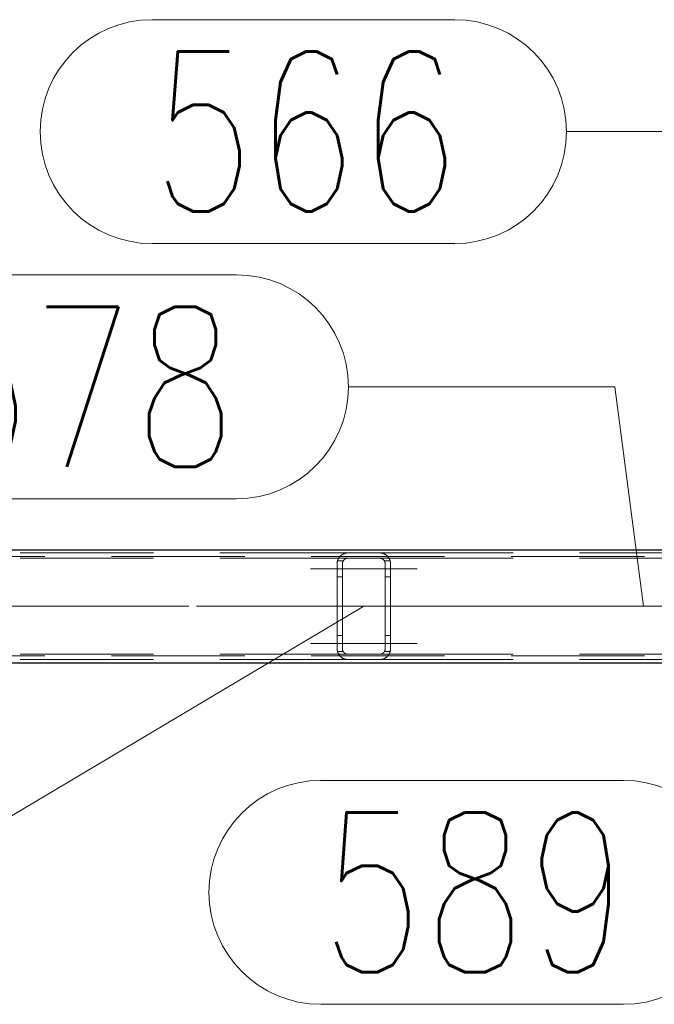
# Model space of a CAD drawing. Header units: millimetres. Extents: x -845 to -83, y 8759 to 9255.
# Tile 10 of 197: x -608 to -596, y 8808 to 8826. Entities that reach past the tile are written whole.
import ezdxf

# ---------------------------------------------------------------- set-up
doc = ezdxf.new("R2010")
doc.units = ezdxf.units.MM
doc.header["$LTSCALE"] = 10
doc.linetypes.add('HIDDEN', pattern=[0.375, 0.25, -0.125])
doc.linetypes.add('MITTE', pattern=[2, 1.25, -0.25, 0.25, -0.25])
for name, color, linetype, lineweight in [('PS_Hidden', 2, 'HIDDEN', 9), ('PS_Mid', 5, 'MITTE', 15), ('PS_Pos', 1, 'Continuous', 15), ('PS_Shape', 161, 'Continuous', 30), ('PS_SOLID', 7, 'Continuous', 30)]:
    doc.layers.add(name, color=color, linetype=linetype, lineweight=lineweight)
doc.styles.add('simplex', font='simplex.shx', dxfattribs={"width": 0.75})

# ---------------------------------------------------------------- blocks, each defined once
blk = doc.blocks.new('*X313')
at = {"layer": 'PS_Hidden', "color": 2, "linetype": 'HIDDEN'}
for p, q in [((-639.768, 8815.954), (-540.018, 8815.954)), ((-611.483, 8816.024), (-601.583, 8816.024)), ((-611.483, 8815.924), (-601.583, 8815.924)), ((-601.772, 8815.889), (-601.77, 8815.894)), ((-601.77, 8815.894), (-601.769, 8815.898)), ((-601.769, 8815.898), (-601.767, 8815.903)), ((-601.767, 8815.903), (-601.765, 8815.907)), ((-601.765, 8815.907), (-601.763, 8815.911)), ((-601.763, 8815.911), (-601.761, 8815.915)), ((-601.761, 8815.915), (-601.758, 8815.92)), ((-601.758, 8815.92), (-601.756, 8815.924)), ((-601.756, 8815.924), (-601.754, 8815.928)), ((-601.754, 8815.928), (-601.751, 8815.932)), ((-601.751, 8815.932), (-601.749, 8815.935)), ((-601.749, 8815.935), (-601.746, 8815.939)), ((-601.746, 8815.939), (-601.744, 8815.943)), ((-601.744, 8815.943), (-601.741, 8815.946)), ((-601.741, 8815.946), (-601.738, 8815.95)), ((-601.738, 8815.95), (-601.735, 8815.953)), ((-601.735, 8815.953), (-601.733, 8815.957)), ((-601.733, 8815.957), (-601.73, 8815.96)), ((-601.73, 8815.96), (-601.727, 8815.963)), ((-601.727, 8815.963), (-601.724, 8815.966)), ((-601.724, 8815.966), (-601.721, 8815.969)), ((-601.721, 8815.969), (-601.718, 8815.972)), ((-601.718, 8815.972), (-601.714, 8815.975)), ((-601.714, 8815.975), (-601.711, 8815.977)), ((-601.711, 8815.977), (-601.708, 8815.98)), ((-601.708, 8815.98), (-601.704, 8815.983)), ((-601.704, 8815.983), (-601.7, 8815.986)), ((-601.7, 8815.986), (-601.696, 8815.989)), ((-601.696, 8815.989), (-601.692, 8815.991)), ((-601.692, 8815.991), (-601.688, 8815.994)), ((-601.688, 8815.994), (-601.684, 8815.996)), ((-601.684, 8815.996), (-601.68, 8815.999)), ((-601.68, 8815.999), (-601.676, 8816.001)), ((-601.676, 8816.001), (-601.671, 8816.003)), ((-601.671, 8816.003), (-601.667, 8816.005)), ((-601.667, 8816.005), (-601.662, 8816.008)), ((-601.662, 8816.008), (-601.657, 8816.009)), ((-601.658, 8815.89), (-601.66, 8815.888)), ((-601.657, 8815.891), (-601.658, 8815.89)), ((-601.657, 8816.009), (-601.653, 8816.011)), ((-601.655, 8815.893), (-601.657, 8815.891)), ((-601.654, 8815.895), (-601.655, 8815.893)), ((-601.652, 8815.896), (-601.654, 8815.895)), ((-601.653, 8816.011), (-601.648, 8816.013)), ((-601.651, 8815.898), (-601.652, 8815.896)), ((-601.649, 8815.899), (-601.651, 8815.898)), ((-601.647, 8815.901), (-601.649, 8815.899)), ((-601.648, 8816.013), (-601.643, 8816.015)), ((-601.645, 8815.902), (-601.647, 8815.901)), ((-601.643, 8815.904), (-601.645, 8815.902)), ((-601.643, 8816.015), (-601.637, 8816.016)), ((-601.641, 8815.905), (-601.643, 8815.904)), ((-601.639, 8815.907), (-601.641, 8815.905)), ((-601.637, 8815.908), (-601.639, 8815.907)), ((-601.637, 8816.016), (-601.632, 8816.018)), ((-601.635, 8815.909), (-601.637, 8815.908)), ((-601.632, 8815.911), (-601.635, 8815.909)), ((-601.632, 8816.018), (-601.625, 8816.019)), ((-601.63, 8815.912), (-601.632, 8815.911)), ((-601.628, 8815.913), (-601.63, 8815.912)), ((-601.625, 8815.914), (-601.628, 8815.913)), ((-601.625, 8816.019), (-601.619, 8816.021)), ((-601.623, 8815.916), (-601.625, 8815.914)), ((-601.62, 8815.917), (-601.623, 8815.916)), ((-601.618, 8815.918), (-601.62, 8815.917)), ((-601.619, 8816.021), (-601.612, 8816.022)), ((-601.615, 8815.918), (-601.618, 8815.918)), ((-601.612, 8815.919), (-601.615, 8815.918)), ((-601.612, 8816.022), (-601.606, 8816.023)), ((-601.61, 8815.92), (-601.612, 8815.919)), ((-601.606, 8815.921), (-601.61, 8815.92)), ((-601.606, 8816.023), (-601.598, 8816.023)), ((-601.603, 8815.922), (-601.606, 8815.921)), ((-601.6, 8815.922), (-601.603, 8815.922)), ((-601.597, 8815.923), (-601.6, 8815.922)), ((-601.598, 8816.023), (-601.591, 8816.024)), ((-601.593, 8815.923), (-601.597, 8815.923)), ((-601.59, 8815.924), (-601.593, 8815.923)), ((-601.591, 8816.024), (-601.583, 8816.024)), ((-601.587, 8815.924), (-601.59, 8815.924)), ((-601.583, 8815.924), (-601.587, 8815.924)), ((-601.583, 8816.024), (-600.983, 8816.024)), ((-600.983, 8815.924), (-601.583, 8815.924)), ((-600.983, 8816.024), (-600.977, 8816.024)), ((-600.983, 8816.024), (-591.083, 8816.024)), ((-600.98, 8815.924), (-600.983, 8815.924)), ((-600.983, 8815.924), (-600.983, 8815.924)), ((-600.983, 8815.924), (-591.083, 8815.924)), ((-600.977, 8815.924), (-600.98, 8815.924)), ((-600.977, 8816.024), (-600.97, 8816.023)), ((-600.974, 8815.923), (-600.977, 8815.924)), ((-600.971, 8815.923), (-600.974, 8815.923)), ((-600.967, 8815.923), (-600.971, 8815.923)), ((-600.97, 8816.023), (-600.963, 8816.023)), ((-600.964, 8815.922), (-600.967, 8815.923)), ((-600.961, 8815.921), (-600.964, 8815.922)), ((-600.963, 8816.023), (-600.955, 8816.022)), ((-600.958, 8815.921), (-600.961, 8815.921)), ((-600.955, 8815.92), (-600.958, 8815.921)), ((-600.955, 8816.022), (-600.948, 8816.021)), ((-600.952, 8815.919), (-600.955, 8815.92)), ((-600.949, 8815.918), (-600.952, 8815.919)), ((-600.946, 8815.917), (-600.949, 8815.918)), ((-600.948, 8816.021), (-600.941, 8816.019)), ((-600.943, 8815.915), (-600.946, 8815.917)), ((-600.94, 8815.914), (-600.943, 8815.915)), ((-600.941, 8816.019), (-600.934, 8816.018)), ((-600.937, 8815.913), (-600.94, 8815.914)), ((-600.934, 8815.911), (-600.937, 8815.913)), ((-600.934, 8816.018), (-600.928, 8816.016)), ((-600.932, 8815.91), (-600.934, 8815.911)), ((-600.929, 8815.908), (-600.932, 8815.91)), ((-600.927, 8815.906), (-600.929, 8815.908)), ((-600.928, 8816.016), (-600.922, 8816.014)), ((-600.924, 8815.905), (-600.927, 8815.906)), ((-600.922, 8815.903), (-600.924, 8815.905)), ((-600.922, 8816.014), (-600.916, 8816.012)), ((-600.92, 8815.902), (-600.922, 8815.903)), ((-600.918, 8815.9), (-600.92, 8815.902)), ((-600.916, 8815.898), (-600.918, 8815.9)), ((-600.916, 8816.012), (-600.91, 8816.01)), ((-600.914, 8815.897), (-600.916, 8815.898)), ((-600.913, 8815.895), (-600.914, 8815.897)), ((-600.911, 8815.893), (-600.913, 8815.895)), ((-600.909, 8815.891), (-600.911, 8815.893)), ((-600.91, 8816.01), (-600.904, 8816.008)), ((-600.908, 8815.89), (-600.909, 8815.891)), ((-600.906, 8815.888), (-600.908, 8815.89)), ((-600.904, 8816.008), (-600.899, 8816.005)), ((-600.899, 8816.005), (-600.894, 8816.003)), ((-600.894, 8816.003), (-600.889, 8816)), ((-600.889, 8816), (-600.884, 8815.997)), ((-600.884, 8815.997), (-600.879, 8815.995)), ((-600.879, 8815.995), (-600.874, 8815.992)), ((-600.874, 8815.992), (-600.87, 8815.989)), ((-600.87, 8815.989), (-600.866, 8815.986)), ((-600.866, 8815.986), (-600.862, 8815.983)), ((-600.862, 8815.983), (-600.858, 8815.98)), ((-600.858, 8815.98), (-600.855, 8815.977)), ((-600.855, 8815.977), (-600.851, 8815.974)), ((-600.851, 8815.974), (-600.848, 8815.971)), ((-600.848, 8815.971), (-600.844, 8815.968)), ((-600.844, 8815.968), (-600.841, 8815.965)), ((-600.841, 8815.965), (-600.838, 8815.961)), ((-600.838, 8815.961), (-600.835, 8815.958)), ((-600.835, 8815.958), (-600.832, 8815.955)), ((-600.832, 8815.955), (-600.829, 8815.951)), ((-600.829, 8815.951), (-600.826, 8815.948)), ((-600.826, 8815.948), (-600.823, 8815.944)), ((-600.823, 8815.944), (-600.821, 8815.94)), ((-600.821, 8815.94), (-600.818, 8815.937)), ((-600.818, 8815.937), (-600.815, 8815.933)), ((-600.815, 8815.933), (-600.813, 8815.929)), ((-600.813, 8815.929), (-600.811, 8815.925)), ((-600.811, 8815.925), (-600.808, 8815.921)), ((-600.808, 8815.921), (-600.806, 8815.917)), ((-600.806, 8815.917), (-600.804, 8815.913)), ((-600.804, 8815.913), (-600.802, 8815.909)), ((-600.802, 8815.909), (-600.8, 8815.905)), ((-600.8, 8815.905), (-600.799, 8815.901)), ((-600.799, 8815.901), (-600.797, 8815.897)), ((-600.797, 8815.897), (-600.795, 8815.893)), ((-600.795, 8815.893), (-600.794, 8815.889)), ((-601.783, 8815.834), (-601.782, 8815.84)), ((-601.783, 8815.829), (-601.783, 8815.834)), ((-601.783, 8815.824), (-601.783, 8815.829)), ((-601.783, 8814.224), (-601.783, 8815.824)), ((-601.782, 8815.845), (-601.781, 8815.85)), ((-601.782, 8815.84), (-601.782, 8815.845)), ((-601.781, 8815.855), (-601.78, 8815.86)), ((-601.781, 8815.85), (-601.781, 8815.855)), ((-601.78, 8815.86), (-601.779, 8815.865)), ((-601.779, 8815.865), (-601.778, 8815.87)), ((-601.778, 8815.87), (-601.776, 8815.875)), ((-601.67, 8815.874), (-601.777, 8815.874)), ((-601.776, 8815.875), (-601.775, 8815.88)), ((-601.775, 8815.88), (-601.774, 8815.884)), ((-601.774, 8815.884), (-601.772, 8815.889)), ((-601.682, 8815.836), (-601.683, 8815.833)), ((-601.683, 8815.833), (-601.683, 8815.831)), ((-601.683, 8815.831), (-601.683, 8815.829)), ((-601.683, 8815.829), (-601.683, 8815.826)), ((-601.683, 8815.826), (-601.683, 8815.824)), ((-601.683, 8815.824), (-601.683, 8814.224)), ((-601.683, 8815.824), (-601.683, 8815.824)), ((-601.681, 8815.843), (-601.682, 8815.84)), ((-601.682, 8815.84), (-601.682, 8815.838)), ((-601.682, 8815.838), (-601.682, 8815.836)), ((-601.68, 8815.847), (-601.681, 8815.845)), ((-601.681, 8815.845), (-601.681, 8815.843)), ((-601.679, 8815.852), (-601.68, 8815.849)), ((-601.68, 8815.849), (-601.68, 8815.847)), ((-601.678, 8815.854), (-601.679, 8815.852)), ((-601.677, 8815.858), (-601.678, 8815.856)), ((-601.678, 8815.856), (-601.678, 8815.854)), ((-601.676, 8815.86), (-601.677, 8815.858)), ((-601.675, 8815.863), (-601.676, 8815.86)), ((-601.674, 8815.865), (-601.675, 8815.863)), ((-601.673, 8815.867), (-601.674, 8815.865)), ((-601.672, 8815.869), (-601.673, 8815.867)), ((-601.671, 8815.871), (-601.672, 8815.869)), ((-601.67, 8815.873), (-601.671, 8815.871)), ((-601.669, 8815.875), (-601.67, 8815.873)), ((-601.668, 8815.877), (-601.669, 8815.875)), ((-601.666, 8815.879), (-601.668, 8815.877)), ((-601.665, 8815.881), (-601.666, 8815.879)), ((-601.664, 8815.883), (-601.665, 8815.881)), ((-601.662, 8815.884), (-601.664, 8815.883)), ((-601.661, 8815.886), (-601.662, 8815.884)), ((-601.66, 8815.888), (-601.661, 8815.886)), ((-600.905, 8815.886), (-600.906, 8815.888)), ((-600.903, 8815.884), (-600.905, 8815.886)), ((-600.902, 8815.882), (-600.903, 8815.884)), ((-600.9, 8815.88), (-600.902, 8815.882)), ((-600.899, 8815.878), (-600.9, 8815.88)), ((-600.898, 8815.876), (-600.899, 8815.878)), ((-600.897, 8815.874), (-600.898, 8815.876)), ((-600.896, 8815.872), (-600.897, 8815.874)), ((-600.896, 8815.874), (-600.789, 8815.874)), ((-600.895, 8815.87), (-600.896, 8815.872)), ((-600.894, 8815.868), (-600.895, 8815.87)), ((-600.893, 8815.866), (-600.894, 8815.868)), ((-600.892, 8815.864), (-600.893, 8815.866)), ((-600.891, 8815.862), (-600.892, 8815.864)), ((-600.89, 8815.86), (-600.891, 8815.862)), ((-600.889, 8815.858), (-600.89, 8815.86)), ((-600.888, 8815.856), (-600.889, 8815.858)), ((-600.888, 8815.854), (-600.888, 8815.856)), ((-600.887, 8815.852), (-600.888, 8815.854)), ((-600.887, 8815.85), (-600.887, 8815.852)), ((-600.886, 8815.848), (-600.887, 8815.85)), ((-600.886, 8815.846), (-600.886, 8815.848)), ((-600.885, 8815.844), (-600.886, 8815.846)), ((-600.885, 8815.842), (-600.885, 8815.844)), ((-600.884, 8815.84), (-600.885, 8815.842)), ((-600.884, 8815.838), (-600.884, 8815.84)), ((-600.884, 8815.836), (-600.884, 8815.838)), ((-600.884, 8815.834), (-600.884, 8815.836)), ((-600.883, 8815.832), (-600.884, 8815.834)), ((-600.883, 8815.83), (-600.883, 8815.832)), ((-600.883, 8815.828), (-600.883, 8815.83)), ((-600.883, 8815.826), (-600.883, 8815.828)), ((-600.883, 8815.824), (-600.883, 8815.826)), ((-600.883, 8814.224), (-600.883, 8815.824)), ((-600.794, 8815.889), (-600.792, 8815.884)), ((-600.792, 8815.884), (-600.791, 8815.88)), ((-600.791, 8815.88), (-600.79, 8815.876)), ((-600.79, 8815.876), (-600.789, 8815.872)), ((-600.789, 8815.872), (-600.788, 8815.867)), ((-600.788, 8815.867), (-600.787, 8815.863)), ((-600.787, 8815.863), (-600.786, 8815.859)), ((-600.786, 8815.859), (-600.785, 8815.854)), ((-600.785, 8815.854), (-600.785, 8815.85)), ((-600.785, 8815.85), (-600.784, 8815.845)), ((-600.784, 8815.845), (-600.784, 8815.841)), ((-600.784, 8815.841), (-600.783, 8815.837)), ((-600.783, 8815.837), (-600.783, 8815.832)), ((-600.783, 8815.832), (-600.783, 8815.828)), ((-600.783, 8815.828), (-600.783, 8815.824)), ((-600.783, 8815.824), (-600.783, 8814.224)), ((-600.783, 8815.824), (-600.783, 8815.824)), ((-601.683, 8815.574), (-601.783, 8815.574)), ((-600.883, 8815.574), (-600.783, 8815.574)), ((-601.683, 8814.474), (-601.783, 8814.474)), ((-600.883, 8814.474), (-600.783, 8814.474)), ((-639.768, 8814.094), (-540.018, 8814.094)), ((-611.483, 8814.124), (-601.583, 8814.124)), ((-601.783, 8814.218), (-601.783, 8814.224)), ((-601.783, 8814.224), (-601.783, 8814.224)), ((-601.783, 8814.213), (-601.783, 8814.218)), ((-601.782, 8814.208), (-601.783, 8814.213)), ((-601.782, 8814.203), (-601.782, 8814.208)), ((-601.781, 8814.198), (-601.782, 8814.203)), ((-601.781, 8814.193), (-601.781, 8814.198)), ((-601.78, 8814.188), (-601.781, 8814.193)), ((-601.779, 8814.183), (-601.78, 8814.188)), ((-601.778, 8814.178), (-601.779, 8814.183)), ((-601.776, 8814.173), (-601.778, 8814.178)), ((-601.67, 8814.174), (-601.777, 8814.174)), ((-601.775, 8814.168), (-601.776, 8814.173)), ((-601.774, 8814.163), (-601.775, 8814.168)), ((-601.772, 8814.159), (-601.774, 8814.163)), ((-601.77, 8814.154), (-601.772, 8814.159)), ((-601.769, 8814.15), (-601.77, 8814.154)), ((-601.767, 8814.145), (-601.769, 8814.15)), ((-601.765, 8814.141), (-601.767, 8814.145)), ((-601.763, 8814.136), (-601.765, 8814.141)), ((-601.761, 8814.132), (-601.763, 8814.136)), ((-601.758, 8814.128), (-601.761, 8814.132)), ((-601.756, 8814.124), (-601.758, 8814.128)), ((-601.754, 8814.12), (-601.756, 8814.124)), ((-601.751, 8814.116), (-601.754, 8814.12)), ((-601.749, 8814.112), (-601.751, 8814.116)), ((-601.746, 8814.108), (-601.749, 8814.112)), ((-601.744, 8814.105), (-601.746, 8814.108)), ((-601.741, 8814.101), (-601.744, 8814.105)), ((-601.738, 8814.098), (-601.741, 8814.101)), ((-601.735, 8814.094), (-601.738, 8814.098)), ((-601.733, 8814.091), (-601.735, 8814.094)), ((-601.73, 8814.088), (-601.733, 8814.091)), ((-601.727, 8814.085), (-601.73, 8814.088)), ((-601.724, 8814.082), (-601.727, 8814.085)), ((-601.721, 8814.079), (-601.724, 8814.082)), ((-601.718, 8814.076), (-601.721, 8814.079)), ((-601.714, 8814.073), (-601.718, 8814.076)), ((-601.711, 8814.07), (-601.714, 8814.073)), ((-601.708, 8814.067), (-601.711, 8814.07)), ((-601.704, 8814.065), (-601.708, 8814.067)), ((-601.7, 8814.062), (-601.704, 8814.065)), ((-601.696, 8814.059), (-601.7, 8814.062)), ((-601.692, 8814.056), (-601.696, 8814.059)), ((-601.688, 8814.054), (-601.692, 8814.056)), ((-601.684, 8814.051), (-601.688, 8814.054)), ((-601.68, 8814.049), (-601.684, 8814.051)), ((-601.683, 8814.224), (-601.683, 8814.221)), ((-601.683, 8814.221), (-601.683, 8814.219)), ((-601.683, 8814.219), (-601.683, 8814.217)), ((-601.683, 8814.217), (-601.683, 8814.214)), ((-601.683, 8814.214), (-601.682, 8814.212)), ((-601.682, 8814.212), (-601.682, 8814.21)), ((-601.682, 8814.21), (-601.682, 8814.207)), ((-601.682, 8814.207), (-601.681, 8814.205)), ((-601.681, 8814.205), (-601.681, 8814.203)), ((-601.681, 8814.203), (-601.68, 8814.2)), ((-601.68, 8814.2), (-601.68, 8814.198)), ((-601.68, 8814.198), (-601.679, 8814.196)), ((-601.676, 8814.047), (-601.68, 8814.049)), ((-601.679, 8814.196), (-601.678, 8814.194)), ((-601.678, 8814.194), (-601.678, 8814.192)), ((-601.678, 8814.192), (-601.677, 8814.189)), ((-601.677, 8814.189), (-601.676, 8814.187)), ((-601.676, 8814.187), (-601.675, 8814.185)), ((-601.671, 8814.044), (-601.676, 8814.047)), ((-601.675, 8814.185), (-601.674, 8814.183)), ((-601.674, 8814.183), (-601.673, 8814.181)), ((-601.673, 8814.181), (-601.672, 8814.179)), ((-601.672, 8814.179), (-601.671, 8814.177)), ((-601.671, 8814.177), (-601.67, 8814.175)), ((-601.667, 8814.042), (-601.671, 8814.044)), ((-601.67, 8814.175), (-601.669, 8814.173)), ((-601.669, 8814.173), (-601.668, 8814.171)), ((-601.668, 8814.171), (-601.666, 8814.169)), ((-601.666, 8814.169), (-601.665, 8814.167)), ((-601.665, 8814.167), (-601.664, 8814.165)), ((-601.664, 8814.165), (-601.662, 8814.163)), ((-601.662, 8814.163), (-601.661, 8814.161)), ((-601.661, 8814.161), (-601.66, 8814.16)), ((-601.66, 8814.16), (-601.658, 8814.158)), ((-601.658, 8814.158), (-601.657, 8814.156)), ((-601.657, 8814.156), (-601.655, 8814.155)), ((-601.655, 8814.155), (-601.654, 8814.153)), ((-601.654, 8814.153), (-601.652, 8814.152)), ((-601.652, 8814.152), (-601.651, 8814.15)), ((-601.651, 8814.15), (-601.649, 8814.148)), ((-601.649, 8814.148), (-601.647, 8814.147)), ((-601.647, 8814.147), (-601.645, 8814.145)), ((-601.645, 8814.145), (-601.643, 8814.144)), ((-601.643, 8814.144), (-601.641, 8814.142)), ((-601.641, 8814.142), (-601.639, 8814.141)), ((-601.639, 8814.141), (-601.637, 8814.14)), ((-601.637, 8814.14), (-601.635, 8814.138)), ((-601.635, 8814.138), (-601.632, 8814.137)), ((-601.632, 8814.137), (-601.63, 8814.136)), ((-601.63, 8814.136), (-601.628, 8814.134)), ((-601.628, 8814.134), (-601.625, 8814.133)), ((-601.625, 8814.133), (-601.623, 8814.132)), ((-601.623, 8814.132), (-601.62, 8814.131)), ((-601.62, 8814.131), (-601.618, 8814.13)), ((-601.618, 8814.13), (-601.615, 8814.129)), ((-601.615, 8814.129), (-601.612, 8814.128)), ((-601.612, 8814.128), (-601.61, 8814.127)), ((-601.61, 8814.127), (-601.606, 8814.127)), ((-601.606, 8814.127), (-601.603, 8814.126)), ((-601.603, 8814.126), (-601.6, 8814.125)), ((-601.6, 8814.125), (-601.597, 8814.125)), ((-601.597, 8814.125), (-601.593, 8814.124)), ((-601.593, 8814.124), (-601.59, 8814.124)), ((-601.59, 8814.124), (-601.587, 8814.124)), ((-601.587, 8814.124), (-601.583, 8814.124)), ((-601.583, 8814.124), (-600.983, 8814.124)), ((-601.583, 8814.124), (-601.583, 8814.124)), ((-600.983, 8814.124), (-600.98, 8814.124)), ((-600.983, 8814.124), (-591.083, 8814.124)), ((-600.98, 8814.124), (-600.977, 8814.124)), ((-600.977, 8814.124), (-600.974, 8814.124)), ((-600.974, 8814.124), (-600.971, 8814.125)), ((-600.971, 8814.125), (-600.967, 8814.125)), ((-600.967, 8814.125), (-600.964, 8814.126)), ((-600.964, 8814.126), (-600.961, 8814.126)), ((-600.961, 8814.126), (-600.958, 8814.127)), ((-600.958, 8814.127), (-600.955, 8814.128)), ((-600.955, 8814.128), (-600.952, 8814.129)), ((-600.952, 8814.129), (-600.949, 8814.13)), ((-600.949, 8814.13), (-600.946, 8814.131)), ((-600.946, 8814.131), (-600.943, 8814.132)), ((-600.943, 8814.132), (-600.94, 8814.134)), ((-600.94, 8814.134), (-600.937, 8814.135)), ((-600.937, 8814.135), (-600.934, 8814.136)), ((-600.934, 8814.136), (-600.932, 8814.138)), ((-600.932, 8814.138), (-600.929, 8814.14)), ((-600.929, 8814.14), (-600.927, 8814.141)), ((-600.927, 8814.141), (-600.924, 8814.143)), ((-600.924, 8814.143), (-600.922, 8814.144)), ((-600.922, 8814.144), (-600.92, 8814.146)), ((-600.92, 8814.146), (-600.918, 8814.148)), ((-600.918, 8814.148), (-600.916, 8814.149)), ((-600.916, 8814.149), (-600.914, 8814.151)), ((-600.914, 8814.151), (-600.913, 8814.153)), ((-600.913, 8814.153), (-600.911, 8814.155)), ((-600.911, 8814.155), (-600.909, 8814.156)), ((-600.909, 8814.156), (-600.908, 8814.158)), ((-600.908, 8814.158), (-600.906, 8814.16)), ((-600.906, 8814.16), (-600.905, 8814.162)), ((-600.905, 8814.162), (-600.903, 8814.164)), ((-600.903, 8814.164), (-600.902, 8814.166)), ((-600.902, 8814.166), (-600.9, 8814.167)), ((-600.9, 8814.167), (-600.899, 8814.169)), ((-600.899, 8814.169), (-600.898, 8814.171)), ((-600.894, 8814.045), (-600.899, 8814.042)), ((-600.898, 8814.171), (-600.897, 8814.173)), ((-600.897, 8814.173), (-600.896, 8814.175)), ((-600.896, 8814.175), (-600.895, 8814.177)), ((-600.896, 8814.174), (-600.789, 8814.174)), ((-600.895, 8814.177), (-600.894, 8814.179)), ((-600.894, 8814.179), (-600.893, 8814.181)), ((-600.889, 8814.048), (-600.894, 8814.045)), ((-600.893, 8814.181), (-600.892, 8814.183)), ((-600.892, 8814.183), (-600.891, 8814.185)), ((-600.891, 8814.185), (-600.89, 8814.187)), ((-600.89, 8814.187), (-600.889, 8814.189)), ((-600.889, 8814.189), (-600.888, 8814.191)), ((-600.884, 8814.05), (-600.889, 8814.048)), ((-600.888, 8814.193), (-600.887, 8814.195)), ((-600.888, 8814.191), (-600.888, 8814.193)), ((-600.887, 8814.198), (-600.886, 8814.2)), ((-600.887, 8814.195), (-600.887, 8814.198)), ((-600.886, 8814.202), (-600.885, 8814.204)), ((-600.886, 8814.2), (-600.886, 8814.202)), ((-600.885, 8814.206), (-600.884, 8814.208)), ((-600.885, 8814.204), (-600.885, 8814.206)), ((-600.884, 8814.214), (-600.883, 8814.216)), ((-600.884, 8814.212), (-600.884, 8814.214)), ((-600.884, 8814.21), (-600.884, 8814.212)), ((-600.884, 8814.208), (-600.884, 8814.21)), ((-600.879, 8814.053), (-600.884, 8814.05)), ((-600.883, 8814.222), (-600.883, 8814.224)), ((-600.883, 8814.224), (-600.883, 8814.224)), ((-600.883, 8814.22), (-600.883, 8814.222)), ((-600.883, 8814.218), (-600.883, 8814.22)), ((-600.883, 8814.216), (-600.883, 8814.218)), ((-600.874, 8814.056), (-600.879, 8814.053)), ((-600.87, 8814.059), (-600.874, 8814.056)), ((-600.866, 8814.062), (-600.87, 8814.059)), ((-600.862, 8814.065), (-600.866, 8814.062)), ((-600.858, 8814.067), (-600.862, 8814.065)), ((-600.855, 8814.07), (-600.858, 8814.067)), ((-600.851, 8814.073), (-600.855, 8814.07)), ((-600.848, 8814.076), (-600.851, 8814.073)), ((-600.844, 8814.08), (-600.848, 8814.076)), ((-600.841, 8814.083), (-600.844, 8814.08)), ((-600.838, 8814.086), (-600.841, 8814.083)), ((-600.835, 8814.09), (-600.838, 8814.086)), ((-600.832, 8814.093), (-600.835, 8814.09)), ((-600.829, 8814.096), (-600.832, 8814.093)), ((-600.826, 8814.1), (-600.829, 8814.096)), ((-600.823, 8814.104), (-600.826, 8814.1)), ((-600.821, 8814.107), (-600.823, 8814.104)), ((-600.818, 8814.111), (-600.821, 8814.107)), ((-600.815, 8814.115), (-600.818, 8814.111)), ((-600.813, 8814.118), (-600.815, 8814.115)), ((-600.811, 8814.122), (-600.813, 8814.118)), ((-600.808, 8814.126), (-600.811, 8814.122)), ((-600.806, 8814.13), (-600.808, 8814.126)), ((-600.804, 8814.134), (-600.806, 8814.13)), ((-600.802, 8814.138), (-600.804, 8814.134)), ((-600.8, 8814.142), (-600.802, 8814.138)), ((-600.799, 8814.146), (-600.8, 8814.142)), ((-600.797, 8814.151), (-600.799, 8814.146)), ((-600.795, 8814.155), (-600.797, 8814.151)), ((-600.794, 8814.159), (-600.795, 8814.155)), ((-600.792, 8814.163), (-600.794, 8814.159)), ((-600.791, 8814.168), (-600.792, 8814.163)), ((-600.79, 8814.172), (-600.791, 8814.168)), ((-600.789, 8814.176), (-600.79, 8814.172)), ((-600.788, 8814.18), (-600.789, 8814.176)), ((-600.787, 8814.185), (-600.788, 8814.18)), ((-600.786, 8814.189), (-600.787, 8814.185)), ((-600.785, 8814.193), (-600.786, 8814.189)), ((-600.784, 8814.202), (-600.785, 8814.198)), ((-600.785, 8814.198), (-600.785, 8814.193)), ((-600.783, 8814.211), (-600.784, 8814.207)), ((-600.784, 8814.207), (-600.784, 8814.202)), ((-600.783, 8814.224), (-600.783, 8814.22)), ((-600.783, 8814.22), (-600.783, 8814.215)), ((-600.783, 8814.215), (-600.783, 8814.211)), ((-611.483, 8814.024), (-601.583, 8814.024)), ((-601.662, 8814.04), (-601.667, 8814.042)), ((-601.657, 8814.038), (-601.662, 8814.04)), ((-601.653, 8814.036), (-601.657, 8814.038)), ((-601.648, 8814.035), (-601.653, 8814.036)), ((-601.643, 8814.033), (-601.648, 8814.035)), ((-601.637, 8814.031), (-601.643, 8814.033)), ((-601.632, 8814.03), (-601.637, 8814.031)), ((-601.625, 8814.028), (-601.632, 8814.03)), ((-601.619, 8814.027), (-601.625, 8814.028)), ((-601.612, 8814.026), (-601.619, 8814.027)), ((-601.606, 8814.025), (-601.612, 8814.026)), ((-601.598, 8814.024), (-601.606, 8814.025)), ((-601.591, 8814.024), (-601.598, 8814.024)), ((-601.583, 8814.024), (-601.591, 8814.024)), ((-600.983, 8814.024), (-601.583, 8814.024)), ((-600.977, 8814.024), (-600.983, 8814.024)), ((-600.983, 8814.024), (-600.983, 8814.024)), ((-600.983, 8814.024), (-591.083, 8814.024)), ((-600.97, 8814.024), (-600.977, 8814.024)), ((-600.963, 8814.025), (-600.97, 8814.024)), ((-600.955, 8814.026), (-600.963, 8814.025)), ((-600.948, 8814.027), (-600.955, 8814.026)), ((-600.941, 8814.028), (-600.948, 8814.027)), ((-600.934, 8814.03), (-600.941, 8814.028)), ((-600.928, 8814.032), (-600.934, 8814.03)), ((-600.922, 8814.033), (-600.928, 8814.032)), ((-600.916, 8814.035), (-600.922, 8814.033)), ((-600.91, 8814.038), (-600.916, 8814.035)), ((-600.904, 8814.04), (-600.91, 8814.038)), ((-600.899, 8814.042), (-600.904, 8814.04))]:
    blk.add_line(p, q, dxfattribs=at)
at = {"layer": 'PS_Mid', "color": 5, "linetype": 'MITTE'}
for p, q in [((-602.283, 8815.724), (-601.169, 8815.724)), ((-602.283, 8815.724), (-601.183, 8815.724)), ((-600.283, 8815.724), (-601.383, 8815.724)), ((-600.283, 8815.724), (-601.383, 8815.724)), ((-642.066, 8815.024), (-537.72, 8815.024)), ((-624.426, 8815.024), (-567.64, 8815.024)), ((-601.283, 8815.024), (-601.283, 8815.024)), ((-602.283, 8814.324), (-601.169, 8814.324)), ((-602.283, 8814.324), (-601.183, 8814.324)), ((-600.283, 8814.324), (-601.383, 8814.324)), ((-600.283, 8814.324), (-601.383, 8814.324))]:
    blk.add_line(p, q, dxfattribs=at)
at = {"layer": 'PS_SOLID', "color": 7, "linetype": 'Continuous'}
for p, q in [((-639.768, 8816.084), (-540.018, 8816.084)), ((-639.768, 8813.964), (-540.018, 8813.964))]:
    blk.add_line(p, q, dxfattribs=at)
blk = doc.blocks.new('*X348')
at = {"color": 1}
blk.add_line((-601.283, 8815.024), (-610.316, 8809.657), dxfattribs=at)
blk = doc.blocks.new('*X351')
at = {"color": 1}
for p, q in [((-609.457, 8821.24), (-603.672, 8821.24)), ((-601.572, 8819.14), (-596.572, 8819.14)), ((-596.033, 8815.024), (-596.572, 8819.14)), ((-609.457, 8817.04), (-603.672, 8817.04))]:
    blk.add_line(p, q, dxfattribs=at)
for centre, start, end in [((-609.457, 8819.14), 90, 270), ((-603.672, 8819.14), 270, 90)]:
    blk.add_arc(centre, 2.1, start, end, dxfattribs=at)
at = {"color": 30, "style": 'simplex', "width": 0.75}
blk.add_text('578', height=3, dxfattribs=at).set_placement((-609.457, 8817.64))
blk = doc.blocks.new('*X353')
at = {"color": 1}
for p, q in [((-605.257, 8826.026), (-599.578, 8826.026)), ((-597.478, 8823.926), (-592.478, 8823.926)), ((-589.893, 8815.024), (-592.478, 8823.926)), ((-605.257, 8821.826), (-599.578, 8821.826))]:
    blk.add_line(p, q, dxfattribs=at)
for centre, start, end in [((-605.257, 8823.926), 90, 270), ((-599.578, 8823.926), 270, 90)]:
    blk.add_arc(centre, 2.1, start, end, dxfattribs=at)
at = {"color": 30, "style": 'simplex', "width": 0.75}
blk.add_text('566', height=3, dxfattribs=at).set_placement((-605.257, 8822.426))
blk = doc.blocks.new('*X726')
at = {"color": 1}
for p, q in [((-590.777, 8815.024), (-589.31, 8809.657)), ((-602.089, 8811.757), (-596.41, 8811.757)), ((-594.31, 8809.657), (-589.31, 8809.657)), ((-602.089, 8807.557), (-596.41, 8807.557))]:
    blk.add_line(p, q, dxfattribs=at)
for centre, start, end in [((-602.089, 8809.657), 90, 270), ((-596.41, 8809.657), 270, 90)]:
    blk.add_arc(centre, 2.1, start, end, dxfattribs=at)
at = {"color": 30, "style": 'simplex', "width": 0.75}
blk.add_text('589', height=3, dxfattribs=at).set_placement((-602.089, 8808.157))
blk = doc.blocks.new('*X727')
at = {"color": 1}
for p, q in [((-602.089, 8811.757), (-596.41, 8811.757)), ((-602.089, 8807.557), (-596.41, 8807.557))]:
    blk.add_line(p, q, dxfattribs=at)
for centre, start, end in [((-602.089, 8809.657), 90, 270), ((-596.41, 8809.657), 270, 90)]:
    blk.add_arc(centre, 2.1, start, end, dxfattribs=at)
at = {"color": 30, "style": 'simplex', "width": 0.75}
blk.add_text('589', height=3, dxfattribs=at).set_placement((-602.089, 8808.157))

msp = doc.modelspace()

# ---------------------------------------------------------------- block references
at = {"layer": 'PS_Pos'}
for name in ['*X353', '*X351', '*X348', '*X726', '*X727']:
    msp.add_blockref(name, (0, 0), dxfattribs=at)
at = {"layer": 'PS_Shape', "color": 31}
msp.add_blockref('*X313', (0, 0), dxfattribs=at)

doc.saveas('drawing.dxf')
